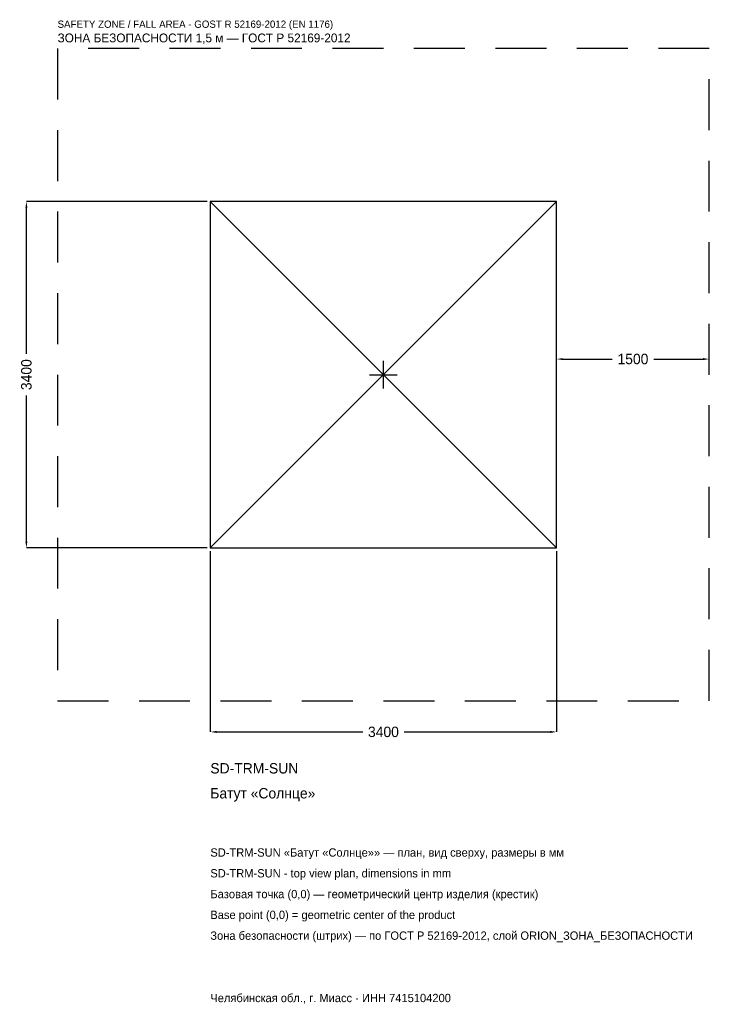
# Model space of a CAD drawing. Header units: metres. Extents: x -3572 to 3200, y -6179 to 3484.
import ezdxf

# ---------------------------------------------------------------- set-up
doc = ezdxf.new("R2010")
doc.units = ezdxf.units.M
doc.linetypes.add('DASHED', pattern=[800, 500, -300])
for name, color, linetype in [('ЗСК_ДАННЫЕ', 3, 'Continuous'), ('ЗСК_ЗОНА_БЕЗОПАСНОСТИ', 1, 'Continuous'), ('ЗСК_КОНТУР', 7, 'Continuous'), ('ЗСК_РАЗМЕРЫ', 8, 'Continuous')]:
    doc.layers.add(name, color=color, linetype=linetype)
doc.dimstyles.new('ORION', dxfattribs={"dimtxt": 102, "dimasz": 61.2, "dimexe": 1.25, "dimexo": 30.6, "dimtad": 1, "dimdec": 0, "dimcen": 2.5, "dimazin": 3, "dimtfac": 1, "dimtmove": 0, "dimatfit": 3})

# ---------------------------------------------------------------- blocks, each defined once
blk = doc.blocks.new('_CLOSEDFILLED')
at = {"color": 0, "linetype": 'BYBLOCK'}
blk.add_solid([(-1, 0.16), (0, 0), (-1, -0.16)], dxfattribs=at)
blk = doc.blocks.new('*D1')
for p, q in [((-1700, -1730.6), (-1700, -3506)), ((1700, -1730.6), (1700, -3506)), ((-1638.8, -3506), (-204, -3506)), ((204, -3506), (1638.8, -3506))]:
    blk.add_line(p, q)
at = {"layer": 'Defpoints'}
for p in [(-1700, -1700), (1700, -1700), (-1700, -3506)]:
    blk.add_point(p, dxfattribs=at)
at = {"layer": 'ЗСК_РАЗМЕРЫ', "xscale": 61.199999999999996, "yscale": 61.199999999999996, "rotation": 180}
blk.add_blockref('_CLOSEDFILLED', (-1700, -3506), dxfattribs=at)
at = {"layer": 'ЗСК_РАЗМЕРЫ', "xscale": 61.199999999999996, "yscale": 61.199999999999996}
blk.add_blockref('_CLOSEDFILLED', (1700, -3506), dxfattribs=at)
at = {"layer": 'ЗСК_РАЗМЕРЫ', "insert": (0, -3506), "char_height": 102, "attachment_point": 5}
blk.add_mtext('3400', dxfattribs=at)
blk = doc.blocks.new('*D2')
for p, q in [((-1730.6, 1700), (-3506, 1700)), ((-3506, 204), (-3506, 1638.8)), ((-3506, -1638.8), (-3506, -204)), ((-1730.6, -1700), (-3506, -1700))]:
    blk.add_line(p, q)
at = {"layer": 'Defpoints'}
for p in [(-1700, 1700), (-3506, -1700), (-1700, -1700)]:
    blk.add_point(p, dxfattribs=at)
at = {"layer": 'ЗСК_РАЗМЕРЫ', "xscale": 61.199999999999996, "yscale": 61.199999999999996}
for p, rotation in [((-3506, 1700), 90), ((-3506, -1700), 270)]:
    blk.add_blockref('_CLOSEDFILLED', p, dxfattribs=dict(at, rotation=rotation))
at = {"layer": 'ЗСК_РАЗМЕРЫ', "insert": (-3506, 0), "char_height": 102, "attachment_point": 5, "rotation": 90}
blk.add_mtext('3400', dxfattribs=at)
blk = doc.blocks.new('*D3')
for p, q in [((1700, 30.6), (1700, 153)), ((1761.2, 153), (2246, 153)), ((2654, 153), (3138.8, 153)), ((3200, 30.6), (3200, 153))]:
    blk.add_line(p, q)
at = {"layer": 'Defpoints'}
for p in [(1700, 153), (1700, 0), (3200, 0)]:
    blk.add_point(p, dxfattribs=at)
at = {"layer": 'ЗСК_РАЗМЕРЫ', "xscale": 61.199999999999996, "yscale": 61.199999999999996, "rotation": 180}
blk.add_blockref('_CLOSEDFILLED', (1700, 153), dxfattribs=at)
at = {"layer": 'ЗСК_РАЗМЕРЫ', "xscale": 61.199999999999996, "yscale": 61.199999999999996}
blk.add_blockref('_CLOSEDFILLED', (3200, 153), dxfattribs=at)
at = {"layer": 'ЗСК_РАЗМЕРЫ', "insert": (2450, 153), "char_height": 102, "attachment_point": 5}
blk.add_mtext('1500', dxfattribs=at)
blk = doc.blocks.new('ОРИОН SD-TRM-SUN Батут Солнце')
at = {"layer": 'ЗСК_ЗОНА_БЕЗОПАСНОСТИ', "linetype": 'DASHED'}
blk.add_lwpolyline([(-3200, -3200), (3200, -3200), (3200, 3200), (-3200, 3200)], close=True, dxfattribs=at)
at = {"layer": 'ЗСК_КОНТУР'}
for p, q in [((-1700, -1700), (1700, 1700)), ((-1700, 1700), (1700, -1700))]:
    blk.add_line(p, q, dxfattribs=at)
blk.add_lwpolyline([(-1700, -1700), (1700, -1700), (1700, 1700), (-1700, 1700)], close=True, dxfattribs=at)
at = {"layer": 'ЗСК_РАЗМЕРЫ'}
for p, q in [((0, -136), (0, 136)), ((-136, 0), (136, 0))]:
    blk.add_line(p, q, dxfattribs=at)
at = {"layer": 'ЗСК_ДАННЫЕ'}
for tag, p in [('АРТИКУЛ', (-1700, -3914)), ('НАИМЕНОВАНИЕ', (-1700, -4158.8))]:
    blk.add_attdef(tag, p, '', height=102, dxfattribs=at)
at = {"layer": 'ЗСК_ДАННЫЕ', "flags": 1}
for tag, p in [('ПРОИЗВОДИТЕЛЬ', (-1700, -4403.6)), ('ТЕЛЕФОН', (-1700, -4648.4)), ('САЙТ', (-1700, -5138)), ('АДРЕС', (-1700, -5382.8)), ('РЕКВИЗИТЫ', (-1700, -5627.6)), ('ГАБАРИТЫ', (-1700, -5872.4)), ('ЗОНА_БЕЗОПАСНОСТИ', (-1700, -6117.2))]:
    blk.add_attdef(tag, p, '', height=102, dxfattribs=at)
at = {"layer": 'ЗСК_ЗОНА_БЕЗОПАСНОСТИ', "color": 1}
for s, height, p in [('SAFETY ZONE / FALL AREA - GOST R 52169-2012 (EN 1176)', 71.4, (-3200, 3404)), ('ЗОНА БЕЗОПАСНОСТИ 1,5 м — ГОСТ Р 52169-2012', 86.7, (-3200, 3261.2))]:
    blk.add_text(s, height=height, dxfattribs=at).set_placement(p)
at = {"layer": 'ЗСК_РАЗМЕРЫ'}
dim = blk.add_linear_dim(base=(-3506, -1700), p1=(-1700, -1700), p2=(-1700, 1700), angle=90, dimstyle='ORION', dxfattribs=at)
dim.commit()
dim.dimension.update_dxf_attribs({"geometry": '*D2', "text_midpoint": (-3506, 0)})
for base, p1, p2, picture, middle in [((1700, 153), (1700, 0), (3200, 0), '*D3', (2450, 153)), ((-1700, -3506), (-1700, -1700), (1700, -1700), '*D1', (0, -3506))]:
    dim = blk.add_linear_dim(base=base, p1=p1, p2=p2, dimstyle='ORION', dxfattribs=at)
    dim.commit()
    dim.dimension.update_dxf_attribs({"geometry": picture, "text_midpoint": middle})

msp = doc.modelspace()

# ---------------------------------------------------------------- block references
msp.add_blockref('ОРИОН SD-TRM-SUN Батут Солнце', (0, 0)).add_auto_attribs({'АРТИКУЛ': 'SD-TRM-SUN', 'НАИМЕНОВАНИЕ': 'Батут «Солнце»'})

# ---------------------------------------------------------------- texts
at = {"layer": 'ЗСК_ДАННЫЕ', "color": 3}
for s, p in [('SD-TRM-SUN «Батут «Солнце»» — план, вид сверху, размеры в мм', (-1700, -4730)), ('SD-TRM-SUN - top view plan, dimensions in mm', (-1700, -4934)), ('Челябинская обл., г. Миасс · ИНН 7415104200', (-1700, -6158))]:
    msp.add_text(s, height=81.6, dxfattribs=at).set_placement(p)
at = {"layer": 'ЗСК_ДАННЫЕ', "color": 7}
for s, p in [('Базовая точка (0,0) — геометрический центр изделия (крестик)', (-1700, -5138)), ('Base point (0,0) = geometric center of the product', (-1700, -5342))]:
    msp.add_text(s, height=81.6, dxfattribs=at).set_placement(p)
at = {"layer": 'ЗСК_ДАННЫЕ', "color": 1}
msp.add_text('Зона безопасности (штрих) — по ГОСТ Р 52169-2012, слой ORION_ЗОНА_БЕЗОПАСНОСТИ', height=81.6, dxfattribs=at).set_placement((-1700, -5546))

doc.saveas('drawing.dxf')
